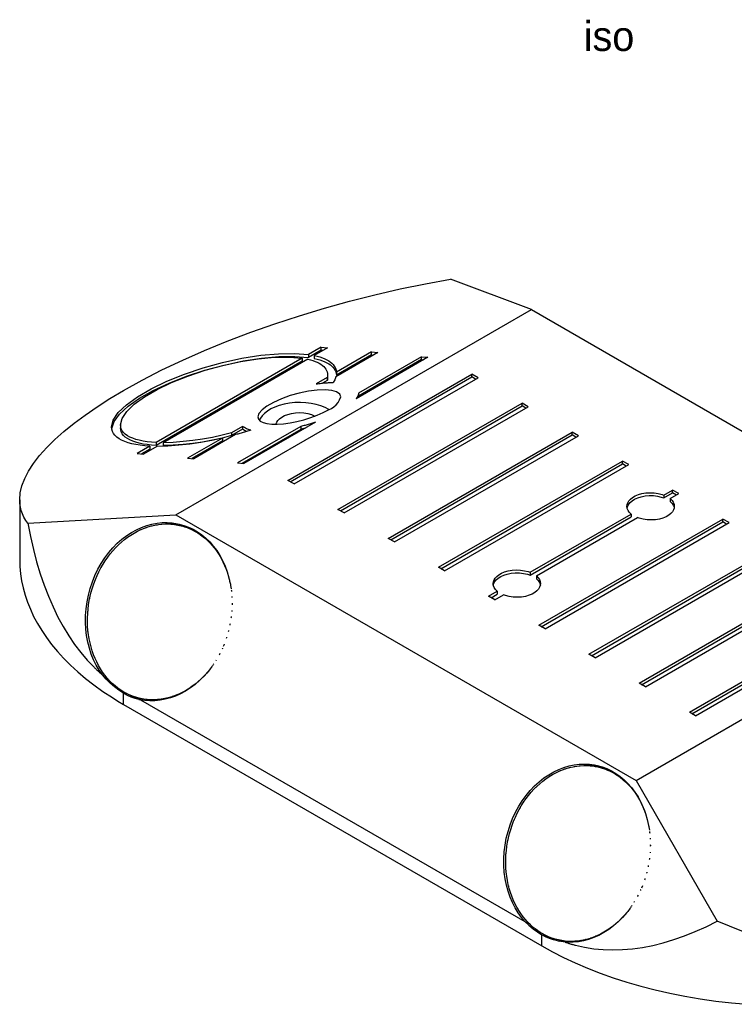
# Model space of a CAD drawing. Header units: millimetres. Extents: x -110 to 3644, y -116 to 106.
# Tile 7 of 10: x 1105 to 1225, y -61 to 105. Entities that reach past the tile are written whole.
import ezdxf

# ---------------------------------------------------------------- set-up
doc = ezdxf.new("R2010")
doc.units = ezdxf.units.MM
doc.layers.add('LABELS', color=2, linetype='Continuous')
doc.layers.add('VISIBLE', color=7, linetype='Continuous')

msp = doc.modelspace()

# ---------------------------------------------------------------- linework, layer by layer
at = {"layer": 'VISIBLE'}
for points in [[(1122.218, 42.633), (1125.357, 44.373), (1128.696, 46.082), (1132.219, 47.754), (1135.907, 49.379), (1139.742, 50.95), (1143.704, 52.457), (1147.774, 53.893), (1151.929, 55.252), (1156.149, 56.526), (1160.413, 57.708), (1164.699, 58.793), (1168.984, 59.775), (1173.247, 60.649), (1177.466, 61.41)], [(1191.157, 56.308), (1177.466, 61.41)], [(1131.061, 21.611), (1191.157, 56.308)], [(1191.157, 56.308), (1268.939, 11.4)], [(1155.629, 49.928), (1153.479, 48.686)], [(1155.629, 49.928), (1156.69, 49.828)], [(1155.629, 49.438), (1155.629, 49.928)], [(1120.189, 36.443), (1120.472, 37.61), (1121.315, 38.879), (1122.691, 40.213), (1124.559, 41.57), (1126.865, 42.912), (1129.538, 44.198), (1132.5, 45.389), (1135.661, 46.45), (1138.927, 47.349), (1142.201, 48.059), (1145.386, 48.56), (1148.385, 48.835), (1151.11, 48.878), (1153.479, 48.686)], [(1120.203, 36.201), (1120.601, 37.374), (1121.537, 38.639), (1122.983, 39.959), (1124.897, 41.295), (1127.225, 42.61), (1129.899, 43.865), (1132.842, 45.024), (1135.968, 46.053), (1139.188, 46.922), (1142.407, 47.607), (1145.533, 48.088), (1148.476, 48.35), (1151.15, 48.387), (1153.479, 48.197)], [(1155.629, 49.438), (1153.479, 48.197)], [(1153.479, 48.686), (1153.479, 48.197)], [(1156.69, 49.828), (1154.427, 48.521)], [(1154.427, 48.521), (1154.919, 48.408), (1155.38, 48.279), (1155.809, 48.136), (1156.204, 47.978), (1156.565, 47.807), (1156.892, 47.622), (1157.183, 47.424), (1157.437, 47.213), (1157.656, 46.99), (1157.837, 46.755), (1157.981, 46.508), (1158.088, 46.25), (1158.156, 45.982), (1158.187, 45.704)], [(1154.427, 48.521), (1154.427, 48.032)], [(1155.629, 49.438), (1155.961, 49.407)], [(1165.175, 49.026), (1158.087, 44.934)], [(1164.114, 49.126), (1158.187, 45.704)], [(1164.114, 48.636), (1158.187, 45.214)], [(1172.6, 48.325), (1161.913, 42.155)], [(1164.114, 49.126), (1165.175, 49.026)], [(1164.114, 48.636), (1164.114, 49.126)], [(1164.114, 48.636), (1164.446, 48.605)], [(1172.6, 48.325), (1173.66, 48.225)], [(1172.6, 47.835), (1172.6, 48.325)], [(1121.689, 36.805), (1121.951, 37.883), (1122.731, 39.055), (1124.004, 40.286), (1125.732, 41.539), (1127.865, 42.778), (1130.337, 43.964), (1133.074, 45.062), (1135.995, 46.039), (1139.011, 46.865), (1142.033, 47.517), (1144.97, 47.974), (1147.733, 48.223), (1150.24, 48.256), (1152.415, 48.073)], [(1152.415, 48.073), (1127.73, 33.82)], [(1152.415, 47.583), (1127.73, 33.331)], [(1153.354, 47.902), (1128.913, 33.791)], [(1152.415, 48.073), (1152.415, 47.583)], [(1153.354, 47.902), (1153.8, 47.793), (1154.217, 47.67), (1154.604, 47.535), (1154.96, 47.386), (1155.284, 47.224), (1155.575, 47.05), (1155.834, 46.863), (1156.06, 46.665), (1156.251, 46.456), (1156.408, 46.236), (1156.531, 46.005), (1156.619, 45.765), (1156.671, 45.514), (1156.689, 45.255)], [(1154.427, 48.032), (1154.919, 47.918), (1155.38, 47.789), (1155.809, 47.646), (1156.204, 47.488), (1156.565, 47.317), (1156.892, 47.132), (1157.183, 46.934), (1157.437, 46.723), (1157.656, 46.5), (1157.837, 46.265), (1157.981, 46.018), (1158.088, 45.76), (1158.156, 45.492), (1158.187, 45.214)], [(1173.66, 48.225), (1161.527, 41.219)], [(1172.6, 47.835), (1161.913, 41.665)], [(1172.6, 47.835), (1172.931, 47.804)], [(1149.972, 27.426), (1181.085, 45.389)], [(1156.689, 45.255), (1156.689, 45.224), (1156.688, 45.193), (1156.687, 45.162), (1156.685, 45.131), (1156.683, 45.099), (1156.68, 45.068), (1156.677, 45.036), (1156.673, 45.005), (1156.669, 44.973), (1156.665, 44.941), (1156.66, 44.909), (1156.654, 44.877), (1156.648, 44.844), (1156.642, 44.812)], [(1156.689, 45.255), (1156.689, 44.765)], [(1158.087, 44.934), (1157.898, 44.434), (1157.641, 43.964)], [(1158.187, 45.704), (1158.187, 45.214)], [(1182.146, 44.777), (1181.085, 45.389)], [(1181.085, 44.899), (1181.085, 45.389)], [(1150.396, 27.181), (1181.085, 44.899)], [(1151.033, 26.814), (1182.146, 44.777)], [(1156.642, 44.812), (1154.78, 43.737)], [(1154.78, 43.737), (1154.998, 43.767), (1155.214, 43.795), (1155.428, 43.821), (1155.641, 43.844), (1155.851, 43.866), (1156.06, 43.885), (1156.266, 43.902), (1156.47, 43.918), (1156.672, 43.931), (1156.871, 43.942), (1157.068, 43.95), (1157.262, 43.957), (1157.453, 43.962), (1157.641, 43.964)], [(1156.642, 44.322), (1155.851, 43.866)], [(1156.642, 44.812), (1156.642, 44.322)], [(1156.689, 44.765), (1156.689, 44.734), (1156.688, 44.703), (1156.687, 44.672), (1156.685, 44.641), (1156.683, 44.61), (1156.68, 44.578), (1156.677, 44.546), (1156.673, 44.515), (1156.669, 44.483), (1156.665, 44.451), (1156.66, 44.419), (1156.654, 44.387), (1156.648, 44.354), (1156.642, 44.322)], [(1181.721, 44.532), (1181.085, 44.899)], [(1104.645, 24.139), (1104.739, 25.292), (1105.022, 26.487), (1105.492, 27.72), (1106.149, 28.987), (1106.99, 30.285), (1108.012, 31.609), (1109.212, 32.954), (1110.587, 34.318), (1112.131, 35.696), (1113.841, 37.082), (1115.711, 38.474), (1117.735, 39.866), (1119.906, 41.254), (1122.218, 42.633)], [(1158.917, 41.518), (1158.741, 41.999), (1158.224, 42.371), (1157.39, 42.615), (1156.281, 42.72), (1154.954, 42.679), (1153.474, 42.496), (1151.917, 42.179), (1150.359, 41.744), (1148.88, 41.213), (1147.552, 40.612), (1146.444, 39.972), (1145.61, 39.325), (1145.092, 38.703), (1144.917, 38.138)], [(1161.913, 42.155), (1161.842, 41.822), (1161.712, 41.506), (1161.527, 41.219)], [(1161.913, 41.665), (1161.912, 41.648), (1161.91, 41.63), (1161.908, 41.613), (1161.906, 41.596), (1161.904, 41.578), (1161.901, 41.56), (1161.898, 41.543), (1161.895, 41.525), (1161.891, 41.507), (1161.888, 41.489), (1161.884, 41.472), (1161.88, 41.454), (1161.875, 41.436), (1161.87, 41.418)], [(1161.913, 42.155), (1161.913, 41.665)], [(1156.917, 39.39), (1156.29, 39.717), (1155.578, 40.006), (1154.79, 40.247), (1153.936, 40.431), (1153.035, 40.551), (1152.105, 40.602), (1151.167, 40.58), (1150.245, 40.486), (1149.359, 40.324), (1148.53, 40.098), (1147.772, 39.819), (1147.099, 39.493), (1146.516, 39.133), (1146.029, 38.747), (1145.635, 38.345), (1145.332, 37.934), (1145.149, 37.593)], [(1156.866, 39.36), (1157.332, 39.575), (1157.76, 39.858), (1158.14, 40.203), (1158.465, 40.6), (1158.725, 41.042), (1158.917, 41.518)], [(1158.457, 22.527), (1189.57, 40.49)], [(1158.882, 22.282), (1189.57, 40)], [(1190.631, 39.878), (1189.57, 40.49)], [(1189.57, 40), (1189.57, 40.49)], [(1190.207, 39.633), (1189.57, 40)], [(1144.917, 38.138), (1145.016, 37.768), (1145.31, 37.456), (1145.79, 37.211), (1146.444, 37.04), (1147.252, 36.948), (1148.193, 36.937), (1149.238, 37.008), (1150.359, 37.159), (1151.524, 37.385), (1152.7, 37.68), (1153.855, 38.036), (1154.954, 38.442), (1155.967, 38.888), (1156.866, 39.36)], [(1147.969, 36.933), (1148.093, 37.24), (1148.295, 37.542), (1148.579, 37.835), (1148.951, 38.111), (1149.412, 38.362), (1149.956, 38.575), (1150.574, 38.737), (1151.246, 38.838), (1151.95, 38.871), (1152.655, 38.831), (1153.334, 38.721), (1153.959, 38.547), (1154.567, 38.291)], [(1159.518, 21.915), (1190.631, 39.878)], [(1127.73, 33.82), (1126.942, 33.874), (1126.201, 33.955), (1125.508, 34.061), (1124.866, 34.194), (1124.277, 34.353), (1123.745, 34.537), (1123.271, 34.745), (1122.856, 34.976), (1122.502, 35.23), (1122.211, 35.506), (1121.983, 35.803), (1121.82, 36.119), (1121.722, 36.453), (1121.689, 36.805)], [(1121.689, 36.805), (1121.689, 36.315)], [(1154.681, 37.267), (1142.548, 30.262)], [(1154.681, 37.267), (1154.506, 37.208), (1154.33, 37.15), (1154.153, 37.093), (1153.975, 37.037), (1153.797, 36.982), (1153.619, 36.928), (1153.439, 36.875), (1153.259, 36.823), (1153.079, 36.772), (1152.898, 36.722), (1152.717, 36.673), (1152.536, 36.624), (1152.355, 36.577), (1152.173, 36.531)], [(1126.667, 33.207), (1125.822, 33.267), (1125.026, 33.356), (1124.282, 33.474), (1123.594, 33.619), (1122.963, 33.792), (1122.393, 33.991), (1121.884, 34.217), (1121.439, 34.468), (1121.06, 34.743), (1120.748, 35.041), (1120.504, 35.361), (1120.329, 35.702), (1120.224, 36.063), (1120.189, 36.443)], [(1127.73, 33.331), (1126.942, 33.384), (1126.201, 33.465), (1125.508, 33.572), (1124.866, 33.705), (1124.277, 33.863), (1123.745, 34.047), (1123.271, 34.255), (1122.856, 34.486), (1122.502, 34.74), (1122.211, 35.016), (1121.983, 35.313), (1121.82, 35.629), (1121.722, 35.963), (1121.689, 36.315)], [(1140.474, 35.478), (1138.854, 35.059), (1137.22, 34.699), (1135.574, 34.397), (1133.918, 34.156), (1132.254, 33.974), (1130.585, 33.852), (1128.913, 33.791)], [(1140.474, 34.988), (1138.854, 34.569), (1137.22, 34.209), (1135.574, 33.907), (1133.918, 33.666), (1132.254, 33.484), (1130.585, 33.362), (1128.913, 33.301)], [(1141.15, 35.155), (1134.062, 31.063)], [(1142.336, 36.552), (1140.474, 35.478)], [(1142.336, 36.062), (1140.474, 34.988)], [(1140.474, 35.478), (1140.474, 34.988)], [(1143.717, 35.925), (1143.536, 35.867), (1143.355, 35.809), (1143.173, 35.751), (1142.99, 35.695), (1142.808, 35.638), (1142.625, 35.583), (1142.441, 35.527), (1142.258, 35.472), (1142.074, 35.418), (1141.889, 35.365), (1141.705, 35.311), (1141.52, 35.259), (1141.335, 35.207), (1141.15, 35.155)], [(1152.173, 36.531), (1141.487, 30.362)], [(1152.173, 36.042), (1142.216, 30.293)], [(1143.717, 35.925), (1143.346, 36.019), (1142.989, 36.156), (1142.651, 36.335), (1142.336, 36.552)], [(1142.336, 36.552), (1142.336, 36.062)], [(1142.955, 35.684), (1142.631, 35.849), (1142.336, 36.062)], [(1152.173, 36.531), (1152.173, 36.042)], [(1152.879, 36.227), (1152.829, 36.213), (1152.778, 36.199), (1152.728, 36.186), (1152.678, 36.172), (1152.627, 36.159), (1152.577, 36.145), (1152.526, 36.132), (1152.476, 36.119), (1152.426, 36.106), (1152.375, 36.093), (1152.325, 36.08), (1152.274, 36.067), (1152.224, 36.054), (1152.173, 36.042)], [(1166.943, 17.628), (1198.055, 35.591)], [(1167.367, 17.383), (1198.055, 35.101)], [(1168.003, 17.016), (1199.116, 34.979)], [(1199.116, 34.979), (1198.055, 35.591)], [(1198.055, 35.101), (1198.055, 35.591)], [(1198.692, 34.734), (1198.055, 35.101)], [(1127.73, 33.82), (1127.73, 33.331)], [(1138.929, 34.586), (1137.108, 34.171), (1135.273, 33.827), (1133.426, 33.555), (1131.569, 33.354), (1129.706, 33.227), (1127.84, 33.171)], [(1128.913, 33.791), (1128.913, 33.301)], [(1138.929, 34.586), (1133.002, 31.163)], [(1138.929, 34.096), (1133.731, 31.095)], [(1138.929, 34.586), (1138.929, 34.096)], [(1126.667, 33.207), (1124.516, 31.965)], [(1124.516, 31.965), (1125.577, 31.865)], [(1126.667, 32.717), (1125.246, 31.896)], [(1127.84, 33.171), (1125.577, 31.865)], [(1126.667, 33.207), (1126.667, 32.717)], [(1133.002, 31.163), (1134.062, 31.063)], [(1141.487, 30.362), (1142.548, 30.262)], [(1175.428, 12.729), (1206.541, 30.692)], [(1175.852, 12.484), (1206.541, 30.202)], [(1176.489, 12.117), (1207.601, 30.08)], [(1207.601, 30.08), (1206.541, 30.692)], [(1206.541, 30.202), (1206.541, 30.692)], [(1207.177, 29.835), (1206.541, 30.202)], [(1151.033, 26.814), (1149.972, 27.426)], [(1207.314, 23.037), (1207.35, 23.348), (1207.46, 23.655), (1207.646, 23.959), (1207.914, 24.254), (1208.268, 24.535), (1208.711, 24.791), (1209.24, 25.012), (1209.844, 25.185), (1210.508, 25.3), (1211.208, 25.346), (1211.915, 25.321), (1212.601, 25.224), (1213.238, 25.062), (1213.562, 24.948)], [(1213.562, 24.948), (1215.026, 25.793)], [(1213.562, 24.458), (1215.026, 25.303)], [(1214.622, 24.335), (1216.087, 25.181)], [(1216.087, 25.181), (1215.026, 25.793)], [(1215.026, 25.303), (1215.026, 25.793)], [(1215.662, 24.936), (1215.026, 25.303)], [(1106.03, 20.167), (1105.672, 20.663), (1105.364, 21.192), (1105.108, 21.748), (1104.906, 22.326), (1104.761, 22.921), (1104.673, 23.527), (1104.645, 24.139)], [(1104.645, 24.139), (1104.645, 14.056)], [(1207.336, 22.793), (1207.43, 23.101), (1207.6, 23.405), (1207.85, 23.702), (1208.186, 23.987), (1208.61, 24.25), (1209.121, 24.479), (1209.711, 24.663), (1210.364, 24.791), (1211.058, 24.852), (1211.766, 24.842), (1212.459, 24.76), (1213.109, 24.611), (1213.562, 24.458)], [(1213.562, 24.948), (1213.562, 24.458)], [(1214.622, 24.335), (1214.925, 24.03), (1215.137, 23.717), (1215.264, 23.401), (1215.314, 23.037)], [(1214.622, 24.335), (1214.622, 23.845)], [(1214.622, 23.845), (1214.925, 23.54), (1215.137, 23.227), (1215.232, 23.012), (1215.291, 22.793)], [(1159.518, 21.915), (1158.457, 22.527)], [(1190.934, 11.884), (1208.005, 21.74)], [(1208.005, 21.74), (1207.702, 22.045), (1207.491, 22.358), (1207.364, 22.674), (1207.314, 23.037)], [(1208.005, 21.74), (1208.005, 21.25)], [(1215.314, 23.037), (1215.277, 22.727), (1215.168, 22.42), (1214.982, 22.116), (1214.714, 21.821), (1214.359, 21.54), (1213.916, 21.284), (1213.387, 21.063), (1212.783, 20.889), (1212.119, 20.775), (1211.42, 20.729), (1210.712, 20.754), (1210.026, 20.851), (1209.389, 21.013), (1209.066, 21.127)], [(1106.03, 20.167), (1131.061, 21.611)], [(1106.03, 20.167), (1106.466, 17.931), (1106.96, 15.765), (1107.512, 13.67), (1108.122, 11.647), (1108.788, 9.7), (1109.51, 7.83), (1110.287, 6.039), (1111.12, 4.328), (1112.005, 2.7), (1112.944, 1.157), (1113.935, -0.301), (1114.976, -1.672), (1116.068, -2.955), (1117.208, -4.148)], [(1118.62, -5.442), (1118.076, -4.65), (1117.58, -3.801), (1117.137, -2.896), (1116.75, -1.94), (1116.423, -0.937), (1116.159, 0.107), (1115.961, 1.187), (1115.832, 2.297), (1115.773, 3.43), (1115.786, 4.579), (1115.872, 5.735), (1116.031, 6.891), (1116.263, 8.04), (1116.565, 9.172), (1116.936, 10.28), (1117.373, 11.357), (1117.872, 12.394), (1118.43, 13.386), (1119.041, 14.326), (1119.702, 15.209), (1120.407, 16.03), (1121.151, 16.785), (1121.928, 17.471), (1122.733, 18.084), (1123.56, 18.624), (1124.406, 19.089), (1125.264, 19.479), (1126.13, 19.793), (1127.001, 20.031), (1127.871, 20.195), (1128.738, 20.284), (1129.599, 20.299), (1130.449, 20.241), (1131.019, 20.161), (1131.583, 20.048)], [(1128.099, 19.963), (1128.699, 20.03)], [(1128.501, 20.008), (1128.654, 20.027), (1128.693, 20.029)], [(1128.699, 20.03), (1129.298, 20.06)], [(1129.298, 20.06), (1129.895, 20.055)], [(1129.326, 20.062), (1130.189, 20.101), (1131.043, 20.067), (1131.531, 20.015), (1132.015, 19.938)], [(1129.403, 20.059), (1129.511, 20.064), (1129.673, 20.057)], [(1129.895, 20.055), (1130.488, 20.013)], [(1130.186, 20.034), (1130.359, 20.027), (1130.433, 20.017)], [(1130.488, 20.013), (1131.076, 19.937)], [(1131.061, 21.611), (1208.843, -23.297)], [(1131.583, 20.048), (1132.398, 19.823), (1133.193, 19.527), (1133.966, 19.162), (1134.713, 18.729), (1135.431, 18.228), (1136.117, 17.661), (1136.768, 17.028), (1137.38, 16.331), (1137.949, 15.573), (1138.472, 14.755), (1138.944, 13.88), (1139.363, 12.952), (1139.723, 11.975), (1140.022, 10.953), (1140.132, 10.457)], [(1190.934, 11.394), (1208.005, 21.25)], [(1191.995, 11.271), (1209.066, 21.127)], [(1192.399, 2.931), (1223.511, 20.894)], [(1192.823, 2.686), (1223.511, 20.404)], [(1193.459, 2.319), (1224.572, 20.282)], [(1224.572, 20.282), (1223.511, 20.894)], [(1223.511, 20.404), (1223.511, 20.894)], [(1224.148, 20.037), (1223.511, 20.404)], [(1123.438, 18.185), (1123.994, 18.524)], [(1123.471, 18.204), (1123.52, 18.238), (1123.663, 18.322)], [(1123.994, 18.524), (1124.56, 18.831)], [(1124.213, 18.643), (1124.355, 18.725), (1124.455, 18.774)], [(1124.56, 18.831), (1125.135, 19.105)], [(1125.135, 19.105), (1125.718, 19.346)], [(1125.157, 19.114), (1125.203, 19.137), (1125.355, 19.196)], [(1125.718, 19.346), (1126.307, 19.552)], [(1125.917, 19.415), (1126.062, 19.472), (1126.18, 19.508)], [(1126.307, 19.552), (1126.902, 19.725)], [(1126.867, 19.715), (1126.926, 19.732), (1127.061, 19.761)], [(1126.902, 19.725), (1127.499, 19.862)], [(1127.499, 19.862), (1128.099, 19.963)], [(1127.657, 19.888), (1127.791, 19.917), (1127.932, 19.935)], [(1131.076, 19.937), (1131.658, 19.824)], [(1131.124, 19.927), (1131.194, 19.918), (1131.712, 19.813)], [(1131.658, 19.824), (1132.231, 19.677)], [(1131.712, 19.813), (1131.865, 19.771)], [(1132.407, 19.653), (1131.712, 19.813)], [(1132.231, 19.677), (1132.795, 19.494)], [(1132.388, 19.626), (1132.521, 19.589), (1132.647, 19.542)], [(1132.407, 19.653), (1133.217, 19.428), (1134.071, 19.106)], [(1132.795, 19.494), (1133.348, 19.277)], [(1133.173, 19.346), (1133.311, 19.294), (1133.344, 19.279)], [(1133.348, 19.277), (1133.889, 19.026)], [(1133.889, 19.026), (1134.417, 18.742)], [(1133.984, 18.976), (1134.078, 18.931), (1134.215, 18.851)], [(1134.417, 18.742), (1134.93, 18.425)], [(1134.675, 18.583), (1134.819, 18.499), (1134.879, 18.457)], [(1134.93, 18.425), (1135.428, 18.077)], [(1121.346, 16.524), (1121.847, 16.983)], [(1121.847, 16.983), (1122.364, 17.413)], [(1121.874, 17.005), (1121.914, 17.043), (1122.038, 17.142)], [(1122.364, 17.413), (1122.894, 17.814)], [(1122.577, 17.574), (1122.705, 17.677), (1122.796, 17.74)], [(1122.894, 17.814), (1123.438, 18.185)], [(1135.428, 18.077), (1135.908, 17.697)], [(1135.474, 18.04), (1135.532, 17.999), (1135.658, 17.894)], [(1135.908, 17.697), (1136.37, 17.287)], [(1136.092, 17.533), (1136.212, 17.433), (1136.285, 17.362)], [(1136.37, 17.287), (1136.812, 16.848)], [(1136.812, 16.848), (1137.234, 16.381)], [(1136.827, 16.831), (1136.857, 16.802), (1136.95, 16.695)], [(1168.003, 17.016), (1166.943, 17.628)], [(1119.523, 14.429), (1119.95, 14.989)], [(1119.95, 14.989), (1120.396, 15.526)], [(1120.396, 15.526), (1120.862, 16.038)], [(1120.405, 15.535), (1120.428, 15.564), (1120.517, 15.658)], [(1120.862, 16.038), (1121.346, 16.524)], [(1121.045, 16.222), (1121.154, 16.337), (1121.241, 16.418)], [(1137.234, 16.381), (1137.635, 15.887)], [(1137.37, 16.214), (1137.463, 16.107), (1137.535, 16.011)], [(1137.635, 15.887), (1138.013, 15.368)], [(1138.012, 15.369), (1138.026, 15.35), (1138.077, 15.269)], [(1138.013, 15.368), (1138.368, 14.824)], [(1200.884, -1.968), (1231.997, 15.995)], [(1201.308, -2.213), (1231.997, 15.505)], [(1201.945, -2.58), (1233.057, 15.383)], [(1104.645, 14.056), (1104.681, 12.85), (1104.79, 11.645), (1104.972, 10.441), (1105.228, 9.237), (1105.558, 8.035), (1105.963, 6.834), (1106.445, 5.634), (1107.004, 4.437), (1107.643, 3.242), (1108.362, 2.052), (1109.164, 0.866), (1110.05, -0.313), (1111.021, -1.484), (1112.079, -2.646), (1113.225, -3.796), (1114.461, -4.932), (1115.787, -6.051), (1117.204, -7.152), (1118.713, -8.232), (1120.312, -9.287), (1121.254, -9.869), (1122.218, -10.439)], [(1118.734, 13.242), (1119.118, 13.846)], [(1119.053, 13.745), (1119.104, 13.827), (1119.119, 13.848)], [(1119.118, 13.846), (1119.523, 14.429)], [(1119.66, 14.608), (1119.743, 14.725), (1119.828, 14.83)], [(1138.368, 14.824), (1138.699, 14.256)], [(1138.471, 14.646), (1138.542, 14.534), (1138.602, 14.422)], [(1138.699, 14.256), (1139.005, 13.667)], [(1138.989, 13.697), (1139.008, 13.661), (1139.033, 13.604)], [(1139.005, 13.667), (1139.285, 13.057)], [(1117.727, 11.321), (1118.038, 11.978)], [(1117.924, 11.736), (1117.983, 11.869), (1118.011, 11.921)], [(1118.038, 11.978), (1118.374, 12.619)], [(1118.374, 12.619), (1118.734, 13.242)], [(1118.46, 12.768), (1118.516, 12.872), (1118.595, 13.001)], [(1139.285, 13.057), (1139.538, 12.429)], [(1139.367, 12.854), (1139.419, 12.735), (1139.462, 12.618)], [(1139.538, 12.429), (1139.765, 11.783)], [(1139.765, 11.783), (1139.964, 11.121)], [(1139.767, 11.777), (1139.773, 11.761), (1139.792, 11.693)], [(1176.489, 12.117), (1175.428, 12.729)], [(1184.686, 9.974), (1184.723, 10.284), (1184.832, 10.591), (1185.018, 10.895), (1185.286, 11.19), (1185.641, 11.471), (1186.084, 11.727), (1186.613, 11.948), (1187.217, 12.121), (1187.881, 12.236), (1188.58, 12.282), (1189.288, 12.257), (1189.974, 12.16), (1190.611, 11.998), (1190.934, 11.884)], [(1184.709, 9.729), (1184.803, 10.037), (1184.972, 10.341), (1185.222, 10.639), (1185.558, 10.923), (1185.983, 11.186), (1186.494, 11.415), (1187.083, 11.599), (1187.736, 11.727), (1188.43, 11.788), (1189.139, 11.778), (1189.832, 11.696), (1190.481, 11.547), (1190.934, 11.394)], [(1190.934, 11.884), (1190.934, 11.394)], [(1117.182, 9.964), (1117.441, 10.649)], [(1117.441, 10.649), (1117.727, 11.321)], [(1117.483, 10.747), (1117.511, 10.822), (1117.574, 10.962)], [(1139.964, 11.121), (1140.135, 10.445)], [(1140.028, 10.87), (1140.064, 10.742), (1140.088, 10.631)], [(1140.135, 10.445), (1140.278, 9.756)], [(1140.141, 10.416), (1140.257, 9.892), (1140.28, 9.745)], [(1191.995, 11.271), (1192.298, 10.966), (1192.509, 10.653), (1192.636, 10.337), (1192.686, 9.974)], [(1191.995, 11.271), (1191.995, 10.781)], [(1191.995, 10.781), (1192.298, 10.476), (1192.509, 10.163), (1192.605, 9.948), (1192.664, 9.729)], [(1208.843, -23.297), (1268.939, 11.4)], [(1209.369, -6.867), (1240.482, 11.096)], [(1209.793, -7.112), (1240.482, 10.606)], [(1210.43, -7.479), (1241.543, 10.484)], [(1116.567, 7.846), (1116.744, 8.561)], [(1116.744, 8.561), (1116.949, 9.267)], [(1116.754, 8.595), (1116.762, 8.628), (1116.793, 8.73)], [(1116.949, 9.267), (1117.182, 9.964)], [(1117.059, 9.596), (1117.103, 9.739), (1117.136, 9.829)], [(1140.284, 9.718), (1140.291, 9.684), (1140.384, 9.114)], [(1140.408, 8.907), (1140.425, 8.797), (1140.439, 8.641)], [(1183.913, 7.83), (1185.378, 8.676)], [(1185.378, 8.676), (1185.075, 8.981), (1184.863, 9.294), (1184.736, 9.61), (1184.686, 9.974)], [(1185.378, 8.676), (1185.378, 8.186)], [(1192.686, 9.974), (1192.65, 9.663), (1192.54, 9.356), (1192.354, 9.052), (1192.086, 8.757), (1191.732, 8.476), (1191.289, 8.22), (1190.76, 7.999), (1190.156, 7.826), (1189.492, 7.711), (1188.792, 7.665), (1188.085, 7.69), (1187.399, 7.787), (1186.762, 7.949), (1186.438, 8.063)], [(1116.297, 6.4), (1116.418, 7.125)], [(1116.418, 7.125), (1116.567, 7.846)], [(1116.468, 7.37), (1116.49, 7.496), (1116.519, 7.616)], [(1140.51, 7.822), (1140.523, 7.676), (1140.524, 7.63)], [(1140.546, 6.687), (1140.55, 6.535), (1140.544, 6.392)], [(1184.974, 7.218), (1183.913, 7.83)], [(1184.338, 7.585), (1185.378, 8.186)], [(1184.974, 7.218), (1186.438, 8.063)], [(1116.144, 4.942), (1116.206, 5.671)], [(1116.158, 5.108), (1116.163, 5.201), (1116.178, 5.335)], [(1116.206, 5.671), (1116.297, 6.4)], [(1116.281, 6.272), (1116.29, 6.351), (1116.294, 6.373)], [(1140.505, 5.411), (1140.504, 5.382), (1140.494, 5.287)], [(1217.854, -11.766), (1248.967, 6.197)], [(1218.279, -12.011), (1248.967, 5.707)], [(1218.915, -12.378), (1250.028, 5.585)], [(1116.108, 3.486), (1116.111, 4.213)], [(1116.11, 3.931), (1116.108, 4.055), (1116.111, 4.113)], [(1116.134, 2.764), (1116.108, 3.486)], [(1116.111, 4.213), (1116.144, 4.942)], [(1140.402, 4.395), (1140.385, 4.225), (1140.367, 4.117)], [(1116.131, 2.864), (1116.126, 2.92), (1116.124, 3.04)], [(1116.19, 2.047), (1116.134, 2.764)], [(1116.275, 1.338), (1116.19, 2.047)], [(1116.234, 1.682), (1116.216, 1.803), (1116.209, 1.886)], [(1139.957, 2.047), (1139.93, 1.929), (1139.917, 1.885)], [(1140.208, 3.158), (1140.193, 3.071), (1140.16, 2.928)], [(1193.459, 2.319), (1192.399, 2.931)], [(1116.389, 0.638), (1116.275, 1.338)], [(1116.381, 0.69), (1116.376, 0.713), (1116.365, 0.786)], [(1116.532, -0.05), (1116.389, 0.638)], [(1139.635, 0.933), (1139.597, 0.807), (1139.549, 0.675)], [(1116.703, -0.726), (1116.532, -0.05)], [(1116.633, -0.451), (1116.603, -0.344), (1116.583, -0.253)], [(1116.902, -1.388), (1116.703, -0.726)], [(1116.895, -1.365), (1116.894, -1.363), (1116.892, -1.354)], [(1117.129, -2.034), (1116.902, -1.388)], [(1138.908, -0.967), (1138.87, -1.044)], [(1138.92, -0.937), (1138.908, -0.967)], [(1139.203, -0.269), (1139.196, -0.288), (1139.042, -0.65)], [(1117.382, -2.663), (1117.129, -2.034)], [(1117.288, -2.428), (1117.248, -2.338), (1117.215, -2.249)], [(1117.662, -3.272), (1117.382, -2.663)], [(1117.968, -3.862), (1117.662, -3.272)], [(1137.872, -2.935), (1137.841, -2.989), (1137.777, -3.085)], [(1138.471, -1.862), (1138.403, -2.001), (1138.353, -2.09)], [(1201.945, -2.58), (1200.884, -1.968)], [(1117.208, -4.148), (1117.307, -4.244), (1117.406, -4.34), (1117.505, -4.436), (1117.605, -4.531), (1117.705, -4.625), (1117.805, -4.718), (1117.906, -4.811), (1118.007, -4.903), (1118.108, -4.995), (1118.21, -5.085), (1118.312, -5.176), (1118.414, -5.265), (1118.517, -5.354), (1118.62, -5.442)], [(1118.299, -4.429), (1117.968, -3.862)], [(1118.174, -4.215), (1118.125, -4.137), (1118.083, -4.058)], [(1118.654, -4.973), (1118.299, -4.429)], [(1119.032, -5.493), (1118.654, -4.973)], [(1136.716, -4.596), (1136.56, -4.802), (1135.852, -5.618), (1135.105, -6.367), (1134.326, -7.047), (1133.519, -7.654), (1132.69, -8.188), (1131.843, -8.647), (1130.984, -9.03), (1130.117, -9.338), (1129.247, -9.57), (1128.376, -9.727), (1127.509, -9.81), (1126.65, -9.819), (1125.801, -9.756), (1125.442, -9.707), (1125.085, -9.645)], [(1136.717, -4.595), (1136.271, -5.132)], [(1137.144, -4.034), (1136.717, -4.595)], [(1136.835, -4.44), (1136.795, -4.496), (1136.776, -4.517)], [(1137.315, -3.787), (1137.225, -3.924), (1137.169, -3.998)], [(1137.443, -3.608), (1137.371, -3.706)], [(1122.218, -8.538), (1121.416, -8.022), (1120.651, -7.452), (1119.928, -6.829), (1119.25, -6.158), (1118.62, -5.442)], [(1119.433, -5.987), (1119.032, -5.493)], [(1119.264, -5.779), (1119.204, -5.71), (1119.158, -5.648)], [(1119.855, -6.454), (1119.433, -5.987)], [(1119.817, -6.412), (1119.81, -6.405), (1119.787, -6.378)], [(1120.297, -6.893), (1119.855, -6.454)], [(1134.82, -6.588), (1134.303, -7.019)], [(1135.321, -6.13), (1134.82, -6.588)], [(1135.805, -5.644), (1135.321, -6.13)], [(1135.383, -6.067), (1135.368, -6.082), (1135.363, -6.087)], [(1136.271, -5.132), (1135.805, -5.644)], [(1136.143, -5.271), (1136.101, -5.322), (1136.037, -5.388)], [(1120.759, -7.303), (1120.297, -6.893)], [(1120.523, -7.093), (1120.455, -7.036), (1120.413, -6.995)], [(1121.239, -7.682), (1120.759, -7.303)], [(1121.161, -7.62), (1121.135, -7.602), (1121.079, -7.555)], [(1121.737, -8.031), (1121.239, -7.682)], [(1122.25, -8.348), (1121.737, -8.031)], [(1121.909, -8.137), (1121.848, -8.102), (1121.822, -8.084)], [(1132.673, -8.129), (1132.107, -8.436)], [(1133.229, -7.79), (1132.673, -8.129)], [(1133.044, -7.903), (1132.986, -7.941), (1132.915, -7.981)], [(1133.773, -7.42), (1133.229, -7.79)], [(1134.303, -7.019), (1133.773, -7.42)], [(1134.654, -6.726), (1134.601, -6.774), (1134.534, -6.827)], [(1210.43, -7.479), (1209.369, -6.867)], [(1122.218, -10.439), (1122.218, -8.538)], [(1122.218, -8.538), (1122.828, -8.869), (1123.461, -9.155), (1124.114, -9.392), (1124.782, -9.581)], [(1122.778, -8.632), (1122.25, -8.348)], [(1122.639, -8.557), (1122.589, -8.533), (1122.517, -8.491)], [(1125.173, -9.661), (1124.368, -9.398), (1123.584, -9.066), (1123.138, -8.841), (1122.702, -8.592)], [(1123.319, -8.883), (1122.778, -8.632)], [(1123.872, -9.1), (1123.319, -8.883)], [(1124.436, -9.282), (1123.872, -9.1)], [(1124.217, -9.211), (1124.145, -9.191), (1124.078, -9.166)], [(1125.009, -9.43), (1124.436, -9.282)], [(1124.782, -9.581), (1124.803, -9.586), (1124.825, -9.591), (1124.847, -9.596), (1124.869, -9.601), (1124.89, -9.605), (1124.912, -9.61), (1124.934, -9.615), (1124.955, -9.619), (1124.977, -9.624), (1124.999, -9.628), (1125.02, -9.632), (1125.042, -9.636), (1125.064, -9.641), (1125.085, -9.645)], [(1124.955, -9.416), (1124.947, -9.414)], [(1124.958, -9.416), (1124.955, -9.416)], [(1124.961, -9.417), (1124.955, -9.416)], [(1125.591, -9.542), (1125.009, -9.43)], [(1125.65, -9.577), (1125.043, -9.436)], [(1125.085, -9.645), (1190.062, -47.159)], [(1126.179, -9.619), (1125.591, -9.542)], [(1127.384, -9.816), (1126.543, -9.739), (1125.65, -9.577)], [(1126.772, -9.66), (1126.179, -9.619)], [(1127.369, -9.665), (1126.772, -9.66)], [(1127.069, -9.663), (1126.991, -9.665), (1126.937, -9.662)], [(1127.968, -9.635), (1127.369, -9.665)], [(1127.87, -9.64), (1127.846, -9.643), (1127.788, -9.644)], [(1128.568, -9.569), (1127.968, -9.635)], [(1129.168, -9.467), (1128.568, -9.569)], [(1128.773, -9.534), (1128.708, -9.547), (1128.678, -9.55)], [(1129.765, -9.33), (1129.168, -9.467)], [(1129.618, -9.364), (1129.573, -9.377), (1129.497, -9.392)], [(1130.359, -9.158), (1129.765, -9.33)], [(1130.949, -8.951), (1130.359, -9.158)], [(1130.466, -9.121), (1130.438, -9.131), (1130.428, -9.134)], [(1131.532, -8.711), (1130.949, -8.951)], [(1131.354, -8.784), (1131.297, -8.81), (1131.222, -8.838)], [(1132.107, -8.436), (1131.532, -8.711)], [(1122.218, -10.439), (1192.929, -51.264)], [(1218.915, -12.378), (1217.854, -11.766)], [(1190.062, -47.159), (1189.463, -46.442), (1188.909, -45.665), (1188.402, -44.828), (1187.946, -43.936), (1187.546, -42.991), (1187.204, -41.999), (1186.925, -40.964), (1186.712, -39.892), (1186.566, -38.788), (1186.491, -37.66), (1186.487, -36.514), (1186.556, -35.359), (1186.699, -34.202), (1186.913, -33.051), (1187.199, -31.914), (1187.554, -30.8), (1187.976, -29.715), (1188.461, -28.668), (1189.006, -27.665), (1189.605, -26.712), (1190.255, -25.815), (1190.95, -24.98), (1191.686, -24.209), (1192.455, -23.507), (1193.254, -22.877), (1194.077, -22.319), (1194.919, -21.837), (1195.774, -21.43), (1196.639, -21.098), (1197.509, -20.842), (1198.38, -20.661), (1199.248, -20.555), (1200.11, -20.523), (1200.963, -20.564), (1201.803, -20.676), (1202.049, -20.723), (1202.294, -20.777)], [(1195.846, -21.72), (1196.429, -21.479)], [(1195.868, -21.711), (1195.914, -21.688), (1196.066, -21.629)], [(1196.429, -21.479), (1197.018, -21.272)], [(1196.628, -21.409), (1196.773, -21.353), (1196.89, -21.317)], [(1197.018, -21.272), (1197.612, -21.1)], [(1197.578, -21.11), (1197.637, -21.093), (1197.772, -21.064)], [(1197.612, -21.1), (1198.21, -20.963)], [(1198.21, -20.963), (1198.809, -20.861)], [(1198.368, -20.936), (1198.502, -20.908), (1198.642, -20.89)], [(1198.809, -20.861), (1199.41, -20.795)], [(1199.212, -20.817), (1199.365, -20.798), (1199.404, -20.796)], [(1199.41, -20.795), (1200.009, -20.765)], [(1200.009, -20.765), (1200.606, -20.77)], [(1200.037, -20.763), (1200.9, -20.724), (1201.754, -20.758), (1202.242, -20.81), (1202.726, -20.887)], [(1200.114, -20.766), (1200.221, -20.761), (1200.383, -20.768)], [(1200.606, -20.77), (1201.199, -20.811)], [(1200.896, -20.79), (1201.069, -20.798), (1201.144, -20.808)], [(1201.199, -20.811), (1201.787, -20.888)], [(1201.787, -20.888), (1202.368, -21.001)], [(1201.835, -20.898), (1201.905, -20.907), (1202.423, -21.012)], [(1202.294, -20.777), (1203.109, -21.002), (1203.904, -21.298), (1204.676, -21.663), (1205.423, -22.096), (1206.141, -22.597), (1206.828, -23.164), (1207.478, -23.797), (1208.09, -24.493), (1208.66, -25.252), (1209.182, -26.07), (1209.655, -26.945), (1210.073, -27.873), (1210.434, -28.85), (1210.733, -29.872), (1210.843, -30.367)], [(1202.368, -21.001), (1202.942, -21.148)], [(1202.423, -21.012), (1202.575, -21.054)], [(1203.118, -21.172), (1202.423, -21.012)], [(1202.942, -21.148), (1203.506, -21.331)], [(1203.099, -21.199), (1203.232, -21.236), (1203.358, -21.283)], [(1203.118, -21.172), (1203.927, -21.397), (1204.781, -21.719)], [(1203.506, -21.331), (1204.059, -21.548)], [(1203.884, -21.479), (1204.022, -21.53), (1204.054, -21.546)], [(1204.059, -21.548), (1204.6, -21.798)], [(1193.074, -23.412), (1193.605, -23.011)], [(1193.288, -23.25), (1193.416, -23.148), (1193.506, -23.085)], [(1193.605, -23.011), (1194.149, -22.64)], [(1194.149, -22.64), (1194.705, -22.301)], [(1194.181, -22.62), (1194.231, -22.586), (1194.374, -22.503)], [(1194.705, -22.301), (1195.271, -21.994)], [(1194.924, -22.182), (1195.065, -22.1), (1195.166, -22.051)], [(1195.271, -21.994), (1195.846, -21.72)], [(1204.6, -21.798), (1205.128, -22.083)], [(1204.694, -21.849), (1204.789, -21.894), (1204.926, -21.974)], [(1205.128, -22.083), (1205.641, -22.399)], [(1205.386, -22.242), (1205.53, -22.326), (1205.59, -22.368)], [(1205.641, -22.399), (1206.138, -22.748)], [(1206.138, -22.748), (1206.618, -23.128)], [(1206.185, -22.785), (1206.243, -22.825), (1206.369, -22.931)], [(1206.618, -23.128), (1207.08, -23.538)], [(1206.803, -23.291), (1206.923, -23.391), (1206.996, -23.463)], [(1208.843, -23.297), (1222.534, -47.097)], [(1191.107, -25.299), (1191.573, -24.787)], [(1191.573, -24.787), (1192.057, -24.301)], [(1191.756, -24.603), (1191.864, -24.487), (1191.951, -24.407)], [(1192.057, -24.301), (1192.558, -23.842)], [(1192.558, -23.842), (1193.074, -23.412)], [(1192.585, -23.82), (1192.625, -23.782), (1192.748, -23.683)], [(1207.08, -23.538), (1207.523, -23.977)], [(1207.523, -23.977), (1207.945, -24.443)], [(1207.538, -23.993), (1207.568, -24.023), (1207.661, -24.13)], [(1207.945, -24.443), (1208.345, -24.937)], [(1208.08, -24.61), (1208.174, -24.718), (1208.245, -24.814)], [(1208.345, -24.937), (1208.724, -25.457)], [(1189.828, -26.979), (1190.234, -26.396)], [(1190.234, -26.396), (1190.66, -25.836)], [(1190.37, -26.217), (1190.454, -26.1), (1190.539, -25.995)], [(1190.66, -25.836), (1191.107, -25.299)], [(1191.115, -25.29), (1191.139, -25.261), (1191.227, -25.167)], [(1208.723, -25.456), (1208.737, -25.475), (1208.788, -25.556)], [(1208.724, -25.457), (1209.079, -26.001)], [(1209.079, -26.001), (1209.409, -26.569)], [(1209.182, -26.179), (1209.253, -26.291), (1209.313, -26.403)], [(1209.409, -26.569), (1209.715, -27.158)], [(1188.749, -28.847), (1189.085, -28.206)], [(1189.085, -28.206), (1189.445, -27.583)], [(1189.171, -28.057), (1189.226, -27.952), (1189.306, -27.824)], [(1189.445, -27.583), (1189.828, -26.979)], [(1189.764, -27.08), (1189.814, -26.998), (1189.83, -26.977)], [(1209.699, -27.128), (1209.719, -27.164), (1209.744, -27.221)], [(1209.715, -27.158), (1209.995, -27.768)], [(1209.995, -27.768), (1210.249, -28.396)], [(1210.077, -27.971), (1210.13, -28.089), (1210.173, -28.207)], [(1188.152, -30.176), (1188.438, -29.504)], [(1188.193, -30.078), (1188.222, -30.003), (1188.285, -29.863)], [(1188.438, -29.504), (1188.749, -28.847)], [(1188.634, -29.089), (1188.694, -28.956), (1188.722, -28.904)], [(1210.249, -28.396), (1210.476, -29.042)], [(1210.476, -29.042), (1210.675, -29.704)], [(1210.477, -29.048), (1210.483, -29.064), (1210.503, -29.132)], [(1210.675, -29.704), (1210.846, -30.38)], [(1187.454, -32.264), (1187.66, -31.558)], [(1187.66, -31.558), (1187.892, -30.861)], [(1187.77, -31.228), (1187.813, -31.085), (1187.847, -30.996)], [(1187.892, -30.861), (1188.152, -30.176)], [(1210.738, -29.955), (1210.775, -30.083), (1210.799, -30.194)], [(1210.846, -30.38), (1210.989, -31.069)], [(1210.852, -30.408), (1210.968, -30.933), (1210.991, -31.08)], [(1210.995, -31.107), (1211.002, -31.141), (1211.095, -31.711)], [(1187.128, -33.699), (1187.277, -32.979)], [(1187.179, -33.455), (1187.201, -33.329), (1187.23, -33.209)], [(1187.277, -32.979), (1187.454, -32.264)], [(1187.464, -32.23), (1187.472, -32.197), (1187.504, -32.095)], [(1211.118, -31.913), (1211.136, -32.028), (1211.149, -32.182)], [(1211.223, -33.023), (1211.234, -33.149), (1211.235, -33.188)], [(1186.917, -35.153), (1187.008, -34.425)], [(1186.992, -34.553), (1187.001, -34.474), (1187.005, -34.451)], [(1187.008, -34.425), (1187.128, -33.699)], [(1211.257, -34.138), (1211.26, -34.29), (1211.255, -34.433)], [(1186.822, -36.612), (1186.855, -35.883)], [(1186.855, -35.883), (1186.917, -35.153)], [(1186.869, -35.716), (1186.873, -35.624), (1186.888, -35.489)], [(1211.113, -36.43), (1211.096, -36.6), (1211.078, -36.708)], [(1211.216, -35.414), (1211.214, -35.443), (1211.205, -35.538)], [(1186.819, -37.339), (1186.822, -36.612)], [(1186.821, -36.894), (1186.819, -36.77), (1186.822, -36.712)], [(1186.845, -38.061), (1186.819, -37.339)], [(1186.842, -37.961), (1186.837, -37.905), (1186.835, -37.785)], [(1186.901, -38.778), (1186.845, -38.061)], [(1210.919, -37.667), (1210.904, -37.754), (1210.871, -37.897)], [(1186.986, -39.487), (1186.901, -38.778)], [(1186.945, -39.143), (1186.927, -39.021), (1186.92, -38.939)], [(1187.1, -40.186), (1186.986, -39.487)], [(1210.346, -39.889), (1210.308, -40.018), (1210.257, -40.156)], [(1210.668, -38.778), (1210.641, -38.896), (1210.628, -38.94)], [(1187.091, -40.135), (1187.086, -40.112), (1187.076, -40.039)], [(1187.242, -40.875), (1187.1, -40.186)], [(1187.413, -41.551), (1187.242, -40.875)], [(1187.344, -41.275), (1187.313, -41.169), (1187.294, -41.078)], [(1187.613, -42.213), (1187.413, -41.551)], [(1209.914, -41.094), (1209.907, -41.113), (1209.753, -41.475)], [(1187.606, -42.19), (1187.605, -42.188), (1187.602, -42.179)], [(1187.839, -42.859), (1187.613, -42.213)], [(1188.093, -43.488), (1187.839, -42.859)], [(1187.998, -43.253), (1187.958, -43.163), (1187.926, -43.074)], [(1209.179, -42.692), (1209.114, -42.825), (1209.064, -42.913)], [(1209.618, -41.791), (1209.582, -41.865)], [(1209.631, -41.762), (1209.618, -41.791)], [(1188.373, -44.097), (1188.093, -43.488)], [(1188.679, -44.686), (1188.373, -44.097)], [(1189.01, -45.254), (1188.679, -44.686)], [(1188.885, -45.04), (1188.835, -44.962), (1188.794, -44.883)], [(1207.855, -44.859), (1207.428, -45.42)], [(1208.029, -44.607), (1207.936, -44.749), (1207.879, -44.824)], [(1208.154, -44.433), (1208.078, -44.536)], [(1208.586, -43.753), (1208.552, -43.813), (1208.481, -43.921)], [(1189.365, -45.798), (1189.01, -45.254)], [(1189.743, -46.318), (1189.365, -45.798)], [(1190.143, -46.812), (1189.743, -46.318)], [(1189.975, -46.603), (1189.915, -46.535), (1189.869, -46.473)], [(1207.427, -45.421), (1207.271, -45.627), (1206.563, -46.442), (1205.816, -47.192), (1205.036, -47.871), (1204.229, -48.479), (1203.4, -49.013), (1202.554, -49.472), (1201.695, -49.855), (1200.828, -50.163), (1199.957, -50.395), (1199.087, -50.552), (1198.22, -50.635), (1197.361, -50.644), (1196.862, -50.616)], [(1206.515, -46.469), (1206.031, -46.955)], [(1206.981, -45.956), (1206.515, -46.469)], [(1206.854, -46.096), (1206.812, -46.146), (1206.748, -46.213)], [(1207.428, -45.42), (1206.981, -45.956)], [(1207.546, -45.265), (1207.505, -45.32), (1207.487, -45.342)], [(1190.062, -47.159), (1190.727, -47.775), (1191.428, -48.349), (1192.163, -48.879), (1192.929, -49.363)], [(1190.566, -47.279), (1190.143, -46.812)], [(1190.528, -47.237), (1190.52, -47.23), (1190.497, -47.203)], [(1191.008, -47.718), (1190.566, -47.279)], [(1191.47, -48.127), (1191.008, -47.718)], [(1191.234, -47.918), (1191.165, -47.861), (1191.124, -47.82)], [(1191.95, -48.507), (1191.47, -48.127)], [(1198.616, -51.149), (1200.138, -51.493), (1201.694, -51.739), (1203.285, -51.888), (1204.908, -51.939), (1206.561, -51.891), (1208.243, -51.746), (1209.953, -51.503), (1211.688, -51.163), (1213.447, -50.725), (1215.227, -50.19), (1217.028, -49.56), (1218.848, -48.833), (1220.684, -48.012), (1222.534, -47.097)], [(1204.483, -48.244), (1203.939, -48.615)], [(1205.014, -47.844), (1204.483, -48.244)], [(1205.531, -47.413), (1205.014, -47.844)], [(1205.365, -47.551), (1205.312, -47.599), (1205.244, -47.652)], [(1206.031, -46.955), (1205.531, -47.413)], [(1206.094, -46.892), (1206.079, -46.907), (1206.074, -46.912)], [(1277.782, -47.181), (1274.643, -48.816), (1271.304, -50.212), (1267.781, -51.364), (1264.093, -52.264), (1260.258, -52.908), (1256.296, -53.294), (1252.226, -53.418), (1248.071, -53.281), (1243.851, -52.883), (1239.587, -52.226), (1235.301, -51.314), (1231.016, -50.151), (1226.753, -48.743), (1222.534, -47.097)], [(1191.872, -48.445), (1191.846, -48.427), (1191.789, -48.38)], [(1192.447, -48.856), (1191.95, -48.507)], [(1192.96, -49.173), (1192.447, -48.856)], [(1192.62, -48.962), (1192.558, -48.926), (1192.533, -48.909)], [(1195.57, -50.424), (1194.882, -50.233), (1194.21, -49.992), (1193.558, -49.701), (1192.929, -49.363)], [(1192.929, -51.264), (1192.929, -49.363)], [(1193.488, -49.457), (1192.96, -49.173)], [(1193.349, -49.382), (1193.3, -49.358), (1193.227, -49.316)], [(1195.93, -50.499), (1195.124, -50.24), (1194.339, -49.912), (1193.871, -49.677), (1193.413, -49.417)], [(1194.029, -49.708), (1193.488, -49.457)], [(1194.583, -49.924), (1194.029, -49.708)], [(1201.659, -49.776), (1201.07, -49.983)], [(1202.242, -49.535), (1201.659, -49.776)], [(1202.064, -49.609), (1202.008, -49.635), (1201.933, -49.663)], [(1202.818, -49.261), (1202.242, -49.535)], [(1203.384, -48.954), (1202.818, -49.261)], [(1203.939, -48.615), (1203.384, -48.954)], [(1203.755, -48.728), (1203.697, -48.766), (1203.626, -48.806)], [(1192.929, -51.264), (1194.721, -52.257), (1196.603, -53.215), (1198.571, -54.136), (1200.625, -55.017), (1202.761, -55.853), (1204.976, -56.641), (1207.267, -57.379), (1209.628, -58.064), (1212.057, -58.692), (1214.546, -59.26), (1217.092, -59.766), (1219.687, -60.208), (1222.325, -60.583), (1225, -60.89), (1227.704, -61.127)], [(1195.147, -50.107), (1194.583, -49.924)], [(1194.928, -50.036), (1194.856, -50.016), (1194.789, -49.991)], [(1195.72, -50.255), (1195.147, -50.107)], [(1196.862, -50.616), (1196.103, -50.529), (1195.57, -50.424)], [(1195.666, -50.241), (1195.658, -50.239)], [(1195.668, -50.241), (1195.666, -50.241)], [(1195.672, -50.242), (1195.666, -50.241)], [(1196.301, -50.367), (1195.72, -50.255)], [(1196.361, -50.401), (1195.754, -50.261)], [(1196.889, -50.444), (1196.301, -50.367)], [(1198.095, -50.641), (1197.254, -50.564), (1196.361, -50.401)], [(1196.862, -50.616), (1196.986, -50.658), (1197.11, -50.7), (1197.234, -50.741), (1197.358, -50.782), (1197.483, -50.822), (1197.608, -50.861), (1197.733, -50.899), (1197.858, -50.937), (1197.984, -50.974), (1198.11, -51.01), (1198.236, -51.046), (1198.362, -51.081), (1198.489, -51.115), (1198.616, -51.149)], [(1197.483, -50.485), (1196.889, -50.444)], [(1198.079, -50.49), (1197.483, -50.485)], [(1197.78, -50.488), (1197.701, -50.49), (1197.648, -50.486)], [(1198.679, -50.46), (1198.079, -50.49)], [(1198.581, -50.465), (1198.557, -50.468), (1198.498, -50.469)], [(1199.279, -50.394), (1198.679, -50.46)], [(1199.878, -50.292), (1199.279, -50.394)], [(1199.483, -50.359), (1199.419, -50.372), (1199.389, -50.375)], [(1200.476, -50.155), (1199.878, -50.292)], [(1200.329, -50.189), (1200.284, -50.201), (1200.208, -50.216)], [(1201.07, -49.983), (1200.476, -50.155)], [(1201.177, -49.945), (1201.148, -49.956), (1201.139, -49.959)]]:
    msp.add_lwpolyline(points, dxfattribs=at)

# ---------------------------------------------------------------- texts
at = {"layer": 'LABELS'}
msp.add_text('iso', height=5, dxfattribs=at).set_placement((1200, 100))

doc.saveas('drawing.dxf')
